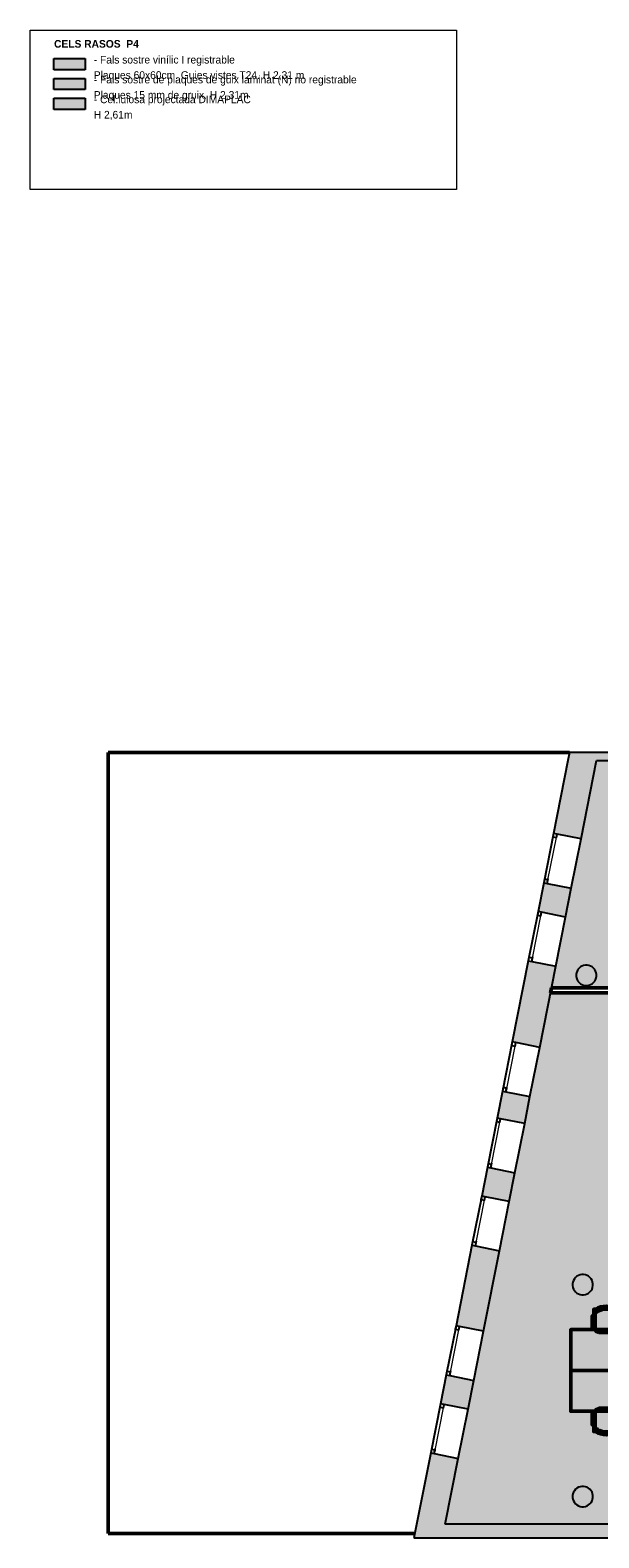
# Model space of a CAD drawing. Header units: metres. Extents: x -1 to 438, y -6 to 42.
# Tile 2 of 13: x 390 to 401, y 13 to 42. Entities that reach past the tile are written whole.
import ezdxf

# ---------------------------------------------------------------- set-up
doc = ezdxf.new("R2010")
doc.units = ezdxf.units.M
doc.linetypes.add('CONTINUA', pattern=[0])
doc.linetypes.add('PUNKT', pattern=[6.35, 0, -6.35])
for name, color, linetype, lineweight in [('3D P4 MURS', 7, 'CONTINUA', 25), ('3D P4 MURS NOUS', 7, 'CONTINUA', 25), ('3D P4 PILAR', 7, 'CONTINUA', 25), ('P4 ESCALES 2D', 7, 'CONTINUA', 25), ('P4 FALS SOSTRE', 7, 'CONTINUA', 25), ('P4 MOBLES', 7, 'CONTINUA', 25)]:
    doc.layers.add(name, color=color, linetype=linetype, lineweight=lineweight)
doc.styles.add('Century Gothic', font='txt')

# ---------------------------------------------------------------- blocks, each defined once
blk = doc.blocks.new('_CLOSEDFILLED')
at = {"color": 0, "linetype": 'ByBlock', "lineweight": -2}
blk.add_solid([(-1, 0), (0, 0), (-1, 0)], dxfattribs=at)
blk = doc.blocks.new('OBJETO_COMPLEJO_26')
at = {"layer": 'P4 MOBLES', "color": 202, "linetype": 'CONTINUA', "lineweight": 50, "transparency": 33554687}
for p, q in [((401.228, 16.941), (401.228, 17.292)), ((401.677, 17.292), (401.677, 16.941)), ((401.202, 17.059), (401.228, 17.059)), ((401.6, 16.86), (401.308, 16.86)), ((401.706, 17.059), (401.677, 17.059))]:
    blk.add_line(p, q, dxfattribs=at)
for points in [[(401.202, 17.191), (401.173, 17.191), (401.173, 16.928), (401.202, 16.928), (401.202, 17.318), (401.241, 17.318)], [(401.237, 17.322), (401.232, 17.318), (401.228, 17.313), (401.225, 17.308), (401.224, 17.302), (401.223, 17.296), (401.223, 17.29), (401.225, 17.284), (401.228, 17.278), (401.232, 17.273), (401.237, 17.269), (401.242, 17.266), (401.248, 17.264), (401.254, 17.264), (401.26, 17.264), (401.266, 17.266), (401.272, 17.269)], [(401.627, 17.269), (401.633, 17.266), (401.639, 17.264), (401.645, 17.264), (401.651, 17.264), (401.657, 17.266), (401.662, 17.269), (401.667, 17.273), (401.671, 17.278), (401.674, 17.284), (401.675, 17.29), (401.676, 17.296), (401.675, 17.302), (401.674, 17.308), (401.671, 17.313), (401.667, 17.318), (401.662, 17.322)], [(401.706, 17.191), (401.736, 17.191), (401.736, 16.928), (401.706, 16.928), (401.706, 17.318), (401.664, 17.318)], [(401.227, 16.944), (401.229, 16.928), (401.233, 16.914), (401.241, 16.9), (401.25, 16.889), (401.262, 16.879), (401.275, 16.872), (401.29, 16.867), (401.306, 16.866)], [(401.598, 16.866), (401.613, 16.867), (401.628, 16.872), (401.641, 16.879), (401.653, 16.889), (401.663, 16.9), (401.67, 16.914), (401.674, 16.928), (401.676, 16.944)]]:
    blk.add_lwpolyline(points, dxfattribs=at)
blk.add_lwpolyline([(402.155, 16.12), (400.754, 16.12), (400.754, 16.92), (402.155, 16.92), (402.155, 16.12)], close=True, dxfattribs=at)
for centre, radius, start, end in [((401.45, 16.961), 0.417, 59.5738, 120.4458), ((401.45, 16.983), 0.34, 58.2581, 121.7649)]:
    blk.add_arc(centre, radius, start, end, dxfattribs=at)
blk = doc.blocks.new('OBJETO_COMPLEJO_27')
at = {"layer": 'P4 MOBLES', "color": 202, "linetype": 'CONTINUA', "lineweight": 50, "transparency": 33554687}
for p, q in [((401.6, 15.379), (401.308, 15.379)), ((401.202, 15.18), (401.228, 15.18)), ((401.228, 15.298), (401.228, 14.947)), ((401.677, 14.947), (401.677, 15.298)), ((401.706, 15.18), (401.677, 15.18))]:
    blk.add_line(p, q, dxfattribs=at)
blk.add_lwpolyline([(402.155, 16.12), (400.754, 16.12), (400.754, 15.319), (402.155, 15.319), (402.155, 16.12)], close=True, dxfattribs=at)
for points in [[(401.227, 15.295), (401.229, 15.311), (401.233, 15.325), (401.241, 15.339), (401.25, 15.35), (401.262, 15.36), (401.275, 15.367), (401.29, 15.372), (401.306, 15.373)], [(401.598, 15.373), (401.613, 15.372), (401.628, 15.367), (401.641, 15.36), (401.653, 15.35), (401.663, 15.339), (401.67, 15.325), (401.674, 15.311), (401.676, 15.295)], [(401.202, 15.049), (401.173, 15.049), (401.173, 15.311), (401.202, 15.311), (401.202, 14.922), (401.241, 14.922)], [(401.706, 15.049), (401.736, 15.049), (401.736, 15.311), (401.706, 15.311), (401.706, 14.922), (401.664, 14.922)], [(401.237, 14.917), (401.232, 14.921), (401.228, 14.926), (401.225, 14.931), (401.224, 14.937), (401.223, 14.943), (401.223, 14.949), (401.225, 14.955), (401.228, 14.961), (401.232, 14.966), (401.237, 14.97), (401.242, 14.973), (401.248, 14.975), (401.254, 14.975), (401.26, 14.975), (401.266, 14.973), (401.272, 14.97)], [(401.627, 14.97), (401.633, 14.973), (401.639, 14.975), (401.645, 14.975), (401.651, 14.975), (401.657, 14.973), (401.662, 14.97), (401.667, 14.966), (401.671, 14.961), (401.674, 14.955), (401.675, 14.949), (401.676, 14.943), (401.675, 14.937), (401.674, 14.931), (401.671, 14.926), (401.667, 14.921), (401.662, 14.917)]]:
    blk.add_lwpolyline(points, dxfattribs=at)
for centre, radius, start, end in [((401.45, 15.278), 0.417, 239.5542, 300.4262), ((401.45, 15.257), 0.34, 238.2351, 301.7419)]:
    blk.add_arc(centre, radius, start, end, dxfattribs=at)

msp = doc.modelspace()

# ---------------------------------------------------------------- hatches: boundary and pattern name
at = {"layer": '3D P4 MURS', "linetype": 'CONTINUA', "lineweight": 18, "true_color": 0xa0a0a0, "transparency": 33554687}
for points in [[(400.698, 28.068), (400.415, 26.64), (400.955, 26.533), (401.29, 28.228), (400.73, 28.228)], [(426.846, 28.228), (401.29, 28.228), (401.259, 28.068), (426.813, 28.068)], [(400.224, 25.675), (400.112, 25.108), (400.651, 25.001), (400.763, 25.568)], [(399.606, 22.556), (400.145, 22.449), (400.46, 24.037), (399.92, 24.143)], [(399.311, 21.065), (399.85, 20.958), (399.954, 21.484), (399.415, 21.591)], [(399.119, 20.1), (399.008, 19.537), (399.547, 19.43), (399.659, 19.994)], [(399.356, 18.465), (398.817, 18.572), (398.505, 16.997), (399.044, 16.89)], [(398.313, 16.032), (398.202, 15.469), (398.741, 15.362), (398.853, 15.926)], [(398.011, 14.504), (397.681, 12.841), (398.242, 12.841), (398.55, 14.397)], [(398.242, 12.841), (423.657, 12.841), (423.713, 13.111), (398.295, 13.111)]]:
    msp.add_hatch(color=253, dxfattribs=at).paths.add_polyline_path(points)
at = {"layer": '3D P4 PILAR', "linetype": 'CONTINUA', "lineweight": 18, "transparency": 33554687}
for points in [[(401.074, 24.059), (401.04, 24.059), (401.005, 24.053), (400.972, 24.041), (400.942, 24.024), (400.915, 24.001), (400.893, 23.974), (400.875, 23.944), (400.863, 23.911), (400.857, 23.877), (400.857, 23.842), (400.863, 23.808), (400.875, 23.775), (400.893, 23.744), (400.915, 23.718), (400.942, 23.695), (400.972, 23.678), (401.005, 23.666), (401.04, 23.66), (401.074, 23.66), (401.109, 23.666), (401.142, 23.678), (401.172, 23.695), (401.199, 23.718), (401.221, 23.744), (401.239, 23.775), (401.251, 23.808), (401.257, 23.842), (401.257, 23.877), (401.251, 23.911), (401.239, 23.944), (401.221, 23.974), (401.199, 24.001), (401.172, 24.024), (401.142, 24.041), (401.109, 24.053)], [(401.004, 17.999), (400.97, 17.999), (400.935, 17.993), (400.902, 17.981), (400.872, 17.964), (400.845, 17.941), (400.823, 17.914), (400.805, 17.884), (400.793, 17.851), (400.787, 17.817), (400.787, 17.782), (400.793, 17.748), (400.805, 17.715), (400.823, 17.684), (400.845, 17.658), (400.872, 17.635), (400.902, 17.618), (400.935, 17.606), (400.97, 17.6), (401.004, 17.6), (401.039, 17.606), (401.072, 17.618), (401.102, 17.635), (401.129, 17.658), (401.151, 17.684), (401.169, 17.715), (401.181, 17.748), (401.187, 17.782), (401.187, 17.817), (401.181, 17.851), (401.169, 17.884), (401.151, 17.914), (401.129, 17.941), (401.102, 17.964), (401.072, 17.981), (401.039, 17.993)], [(401.004, 13.849), (400.97, 13.849), (400.935, 13.843), (400.902, 13.831), (400.872, 13.814), (400.845, 13.791), (400.823, 13.764), (400.805, 13.734), (400.793, 13.701), (400.787, 13.667), (400.787, 13.632), (400.793, 13.598), (400.805, 13.565), (400.823, 13.534), (400.845, 13.508), (400.872, 13.485), (400.902, 13.468), (400.935, 13.456), (400.97, 13.45), (401.004, 13.45), (401.039, 13.456), (401.072, 13.468), (401.102, 13.485), (401.129, 13.508), (401.151, 13.534), (401.169, 13.565), (401.181, 13.598), (401.187, 13.632), (401.187, 13.667), (401.181, 13.701), (401.169, 13.734), (401.151, 13.764), (401.129, 13.791), (401.102, 13.814), (401.072, 13.831), (401.039, 13.843)]]:
    msp.add_hatch(color=9, dxfattribs=at).paths.add_polyline_path(points)
at = {"layer": 'P4 FALS SOSTRE', "transparency": 33554559}
h = msp.add_hatch(color=256, dxfattribs=at)
h.set_gradient(color1=(138, 240, 240), color2=(138, 240, 240), one_color=1)
h.paths.add_polyline_path([(391.24, 41.599), (391.24, 41.82), (390.627, 41.82), (390.627, 41.599)], flags=0)
h = msp.add_hatch(color=256, dxfattribs=at)
h.set_gradient(color1=(240, 190, 130), color2=(240, 190, 130), one_color=1)
h.paths.add_polyline_path([(391.24, 41.21), (391.24, 41.431), (390.627, 41.431), (390.627, 41.21)], flags=0)
h = msp.add_hatch(color=256, dxfattribs=at)
h.set_gradient(color1=(178, 251, 170), color2=(178, 251, 170), one_color=1)
h.paths.add_polyline_path([(391.24, 40.821), (391.24, 41.042), (390.627, 41.042), (390.627, 40.821)], flags=0)
at = {"layer": 'P4 FALS SOSTRE', "true_color": 0xb2fbaa, "transparency": 33554687}
h = msp.add_hatch(color=71, dxfattribs=at)
h.paths.add_polyline_path([(401.074, 23.654), (401.295, 23.615), (404.337, 23.615), (404.337, 28.068), (401.259, 28.068), (400.376, 23.615), (401.074, 23.615)])
h.paths.add_polyline_path([(401.074, 23.654), (401.005, 23.666), (400.972, 23.678), (400.942, 23.695), (400.915, 23.718), (400.893, 23.744), (400.875, 23.775), (400.863, 23.808), (400.857, 23.842), (400.857, 23.877), (400.863, 23.911), (400.875, 23.944), (400.893, 23.974), (400.915, 24.001), (400.942, 24.024), (400.972, 24.041), (401.005, 24.053), (401.04, 24.059), (401.074, 24.059), (401.109, 24.053), (401.142, 24.041), (401.172, 24.024), (401.199, 24.001), (401.221, 23.974), (401.239, 23.944), (401.251, 23.911), (401.257, 23.877), (401.257, 23.842), (401.251, 23.808), (401.239, 23.775), (401.221, 23.744), (401.199, 23.718), (401.172, 23.695), (401.142, 23.678), (401.109, 23.666), (401.074, 23.66)], flags=16)
h = msp.add_hatch(color=71, dxfattribs=at)
h.paths.add_polyline_path([(423.713, 13.111), (426.239, 25.295), (421.277, 25.295), (421.277, 25.189), (421.157, 25.189), (421.157, 24.109), (421.077, 24.109), (421.156, 24.014), (421.174, 23.984), (421.186, 23.951), (421.192, 23.917), (421.192, 23.882), (421.186, 23.848), (421.174, 23.815), (421.156, 23.784), (421.134, 23.758), (421.107, 23.735), (421.077, 23.718), (421.044, 23.706), (421.009, 23.7), (420.975, 23.7), (420.94, 23.706), (420.907, 23.718), (420.877, 23.735), (420.85, 23.758), (420.828, 23.784), (420.717, 23.976), (420.717, 23.692), (420.617, 23.692), (420.617, 23.869), (417.447, 23.869), (417.447, 23.489), (417.017, 23.489), (417.017, 22.069), (416.968, 22.069), (416.968, 22.008), (416.967, 22.069), (415.647, 22.069), (414.175, 21.5), (414.171, 21.512), (414.173, 21.499), (413.404, 21.319), (412.616, 21.259), (411.203, 20.819), (410.386, 20.749), (409.697, 21.21), (409.697, 22.11), (409.591, 22.11), (409.554, 22.145), (409.349, 22.317), (409.135, 22.479), (408.913, 22.629), (408.683, 22.767), (408.446, 22.893), (408.203, 23.006), (407.955, 23.107), (407.701, 23.194), (407.507, 23.25), (407.507, 23.419), (404.337, 23.419), (404.337, 23.515), (400.357, 23.515), (398.295, 13.111), (406.049, 13.111), (406.049, 13.567), (405.952, 13.485), (405.922, 13.468), (405.889, 13.456), (405.854, 13.45), (405.82, 13.45), (405.785, 13.456), (405.752, 13.468), (405.722, 13.485), (405.695, 13.508), (405.673, 13.534), (405.655, 13.565), (405.643, 13.598), (405.637, 13.632), (405.637, 13.667), (405.643, 13.701), (405.655, 13.734), (405.673, 13.764), (405.695, 13.791), (405.722, 13.814), (405.752, 13.831), (405.785, 13.843), (405.82, 13.849), (405.854, 13.849), (405.889, 13.843), (405.922, 13.831), (405.952, 13.814), (405.979, 13.791), (406.068, 13.684), (406.115, 13.972), (406.746, 13.763), (406.874, 13.763), (406.874, 13.824), (406.874, 13.763), (407.362, 13.763), (407.362, 13.111)])
h.paths.add_polyline_path([(401.129, 13.791), (401.151, 13.764), (401.169, 13.734), (401.181, 13.701), (401.187, 13.667), (401.187, 13.632), (401.181, 13.598), (401.169, 13.565), (401.151, 13.534), (401.129, 13.508), (401.102, 13.485), (401.072, 13.468), (401.039, 13.456), (401.004, 13.45), (400.97, 13.45), (400.935, 13.456), (400.902, 13.468), (400.872, 13.485), (400.845, 13.508), (400.823, 13.534), (400.805, 13.565), (400.793, 13.598), (400.787, 13.632), (400.787, 13.667), (400.793, 13.701), (400.805, 13.734), (400.823, 13.764), (400.845, 13.791), (400.872, 13.814), (400.902, 13.831), (400.935, 13.843), (400.97, 13.849), (401.004, 13.849), (401.039, 13.843), (401.072, 13.831), (401.102, 13.814)], flags=16)
h.paths.add_polyline_path([(405.952, 17.964), (405.979, 17.941), (406.001, 17.914), (406.019, 17.884), (406.031, 17.851), (406.037, 17.817), (406.037, 17.782), (406.031, 17.748), (406.019, 17.715), (406.001, 17.684), (405.979, 17.658), (405.952, 17.635), (405.922, 17.618), (405.889, 17.606), (405.854, 17.6), (405.82, 17.6), (405.785, 17.606), (405.752, 17.618), (405.722, 17.635), (405.695, 17.658), (405.673, 17.684), (405.655, 17.715), (405.643, 17.748), (405.637, 17.782), (405.637, 17.817), (405.643, 17.851), (405.655, 17.884), (405.673, 17.914), (405.695, 17.941), (405.722, 17.964), (405.752, 17.981), (405.785, 17.993), (405.82, 17.999), (405.854, 17.999), (405.889, 17.993), (405.922, 17.981)], flags=16)
h.paths.add_polyline_path([(410.876, 13.791), (410.898, 13.764), (410.915, 13.734), (410.927, 13.701), (410.933, 13.667), (410.933, 13.632), (410.927, 13.598), (410.915, 13.565), (410.898, 13.534), (410.876, 13.508), (410.849, 13.485), (410.818, 13.468), (410.786, 13.456), (410.751, 13.45), (410.716, 13.45), (410.682, 13.456), (410.649, 13.468), (410.619, 13.485), (410.592, 13.508), (410.569, 13.534), (410.552, 13.565), (410.54, 13.598), (410.534, 13.632), (410.534, 13.667), (410.54, 13.701), (410.552, 13.734), (410.569, 13.764), (410.592, 13.791), (410.619, 13.814), (410.649, 13.831), (410.682, 13.843), (410.716, 13.849), (410.751, 13.849), (410.786, 13.843), (410.818, 13.831), (410.849, 13.814)], flags=16)
h.paths.add_polyline_path([(410.849, 17.964), (410.876, 17.941), (410.898, 17.914), (410.915, 17.884), (410.927, 17.851), (410.933, 17.817), (410.933, 17.782), (410.927, 17.748), (410.915, 17.715), (410.898, 17.684), (410.876, 17.658), (410.849, 17.635), (410.818, 17.618), (410.786, 17.606), (410.751, 17.6), (410.716, 17.6), (410.682, 17.606), (410.649, 17.618), (410.619, 17.635), (410.592, 17.658), (410.569, 17.684), (410.552, 17.715), (410.54, 17.748), (410.534, 17.782), (410.534, 17.817), (410.54, 17.851), (410.552, 17.884), (410.569, 17.914), (410.592, 17.941), (410.619, 17.964), (410.649, 17.981), (410.682, 17.993), (410.716, 17.999), (410.751, 17.999), (410.786, 17.993), (410.818, 17.981)], flags=16)
h.paths.add_polyline_path([(416.279, 17.941), (416.301, 17.914), (416.319, 17.884), (416.331, 17.851), (416.337, 17.817), (416.337, 17.782), (416.331, 17.748), (416.319, 17.715), (416.301, 17.684), (416.279, 17.658), (416.252, 17.635), (416.222, 17.618), (416.189, 17.606), (416.154, 17.6), (416.12, 17.6), (416.085, 17.606), (416.052, 17.618), (416.022, 17.635), (415.995, 17.658), (415.973, 17.684), (415.955, 17.715), (415.943, 17.748), (415.937, 17.782), (415.937, 17.817), (415.943, 17.851), (415.955, 17.884), (415.973, 17.914), (415.995, 17.941), (416.022, 17.964), (416.052, 17.981), (416.085, 17.993), (416.12, 17.999), (416.154, 17.999), (416.189, 17.993), (416.222, 17.981), (416.252, 17.964)], flags=16)
h.paths.add_polyline_path([(421.107, 17.964), (421.134, 17.941), (421.156, 17.914), (421.174, 17.884), (421.186, 17.851), (421.192, 17.817), (421.192, 17.782), (421.186, 17.748), (421.174, 17.715), (421.156, 17.684), (421.134, 17.658), (421.107, 17.635), (421.077, 17.618), (421.044, 17.606), (421.009, 17.6), (420.975, 17.6), (420.94, 17.606), (420.907, 17.618), (420.877, 17.635), (420.85, 17.658), (420.828, 17.684), (420.81, 17.715), (420.798, 17.748), (420.792, 17.782), (420.792, 17.817), (420.798, 17.851), (420.81, 17.884), (420.828, 17.914), (420.85, 17.941), (420.877, 17.964), (420.907, 17.981), (420.94, 17.993), (420.975, 17.999), (421.009, 17.999), (421.044, 17.993), (421.077, 17.981)], flags=16)
h.paths.add_polyline_path([(421.134, 14.711), (421.156, 14.684), (421.174, 14.654), (421.186, 14.621), (421.192, 14.587), (421.192, 14.552), (421.186, 14.518), (421.174, 14.485), (421.156, 14.454), (421.134, 14.428), (421.107, 14.405), (421.077, 14.388), (421.044, 14.376), (421.009, 14.37), (420.975, 14.37), (420.94, 14.376), (420.907, 14.388), (420.877, 14.405), (420.85, 14.428), (420.828, 14.454), (420.81, 14.485), (420.798, 14.518), (420.792, 14.552), (420.792, 14.587), (420.798, 14.621), (420.81, 14.654), (420.828, 14.684), (420.85, 14.711), (420.877, 14.734), (420.907, 14.751), (420.94, 14.763), (420.975, 14.769), (421.009, 14.769), (421.044, 14.763), (421.077, 14.751), (421.107, 14.734)], flags=16)
h.paths.add_polyline_path([(416.252, 13.814), (416.279, 13.791), (416.301, 13.764), (416.319, 13.734), (416.331, 13.701), (416.337, 13.667), (416.337, 13.632), (416.331, 13.598), (416.319, 13.565), (416.301, 13.534), (416.279, 13.508), (416.252, 13.485), (416.222, 13.468), (416.189, 13.456), (416.154, 13.45), (416.12, 13.45), (416.085, 13.456), (416.052, 13.468), (416.022, 13.485), (415.995, 13.508), (415.973, 13.534), (415.955, 13.565), (415.943, 13.598), (415.937, 13.632), (415.937, 13.667), (415.943, 13.701), (415.955, 13.734), (415.973, 13.764), (415.995, 13.791), (416.022, 13.814), (416.052, 13.831), (416.085, 13.843), (416.12, 13.849), (416.154, 13.849), (416.189, 13.843), (416.222, 13.831)], flags=16)
h.paths.add_polyline_path([(401.129, 17.941), (401.151, 17.914), (401.169, 17.884), (401.181, 17.851), (401.187, 17.817), (401.187, 17.782), (401.181, 17.748), (401.169, 17.715), (401.151, 17.684), (401.129, 17.658), (401.102, 17.635), (401.072, 17.618), (401.039, 17.606), (401.004, 17.6), (400.97, 17.6), (400.935, 17.606), (400.902, 17.618), (400.872, 17.635), (400.845, 17.658), (400.823, 17.684), (400.805, 17.715), (400.793, 17.748), (400.787, 17.782), (400.787, 17.817), (400.793, 17.851), (400.805, 17.884), (400.823, 17.914), (400.845, 17.941), (400.872, 17.964), (400.902, 17.981), (400.935, 17.993), (400.97, 17.999), (401.004, 17.999), (401.039, 17.993), (401.072, 17.981), (401.102, 17.964)], flags=16)

# ---------------------------------------------------------------- linework, layer by layer
at = {"layer": '3D P4 MURS', "color": 7, "linetype": 'CONTINUA', "lineweight": 25, "transparency": 33554687}
for p, q in [((400.698, 28.068), (400.415, 26.64)), ((400.73, 28.228), (400.698, 28.068)), ((401.29, 28.228), (400.73, 28.228)), ((400.955, 26.533), (401.259, 28.068)), ((401.259, 28.068), (404.337, 28.068)), ((426.846, 28.228), (401.29, 28.228)), ((400.415, 26.64), (400.224, 25.675)), ((400.484, 26.626), (400.415, 26.64)), ((400.955, 26.533), (400.484, 26.626)), ((400.763, 25.568), (400.955, 26.533)), ((400.224, 25.675), (400.112, 25.108)), ((400.224, 25.675), (400.293, 25.662)), ((400.293, 25.662), (400.763, 25.568)), ((400.651, 25.001), (400.763, 25.568)), ((400.112, 25.108), (399.92, 24.143)), ((400.18, 25.095), (400.112, 25.108)), ((400.651, 25.001), (400.18, 25.095)), ((400.46, 24.037), (400.651, 25.001)), ((399.92, 24.143), (399.606, 22.556)), ((399.92, 24.143), (399.989, 24.13)), ((399.989, 24.13), (400.46, 24.037)), ((400.145, 22.449), (400.46, 24.037)), ((399.606, 22.556), (399.415, 21.591)), ((399.675, 22.542), (399.606, 22.556)), ((400.145, 22.449), (399.675, 22.542)), ((399.954, 21.484), (400.145, 22.449)), ((399.415, 21.591), (399.311, 21.065)), ((399.415, 21.591), (399.483, 21.578)), ((399.483, 21.578), (399.954, 21.484)), ((399.85, 20.958), (399.954, 21.484)), ((399.311, 21.065), (399.119, 20.1)), ((399.379, 21.052), (399.311, 21.065)), ((399.85, 20.958), (399.379, 21.052)), ((399.659, 19.994), (399.85, 20.958)), ((399.119, 20.1), (399.008, 19.537)), ((399.119, 20.1), (399.188, 20.087)), ((399.188, 20.087), (399.659, 19.994)), ((399.547, 19.43), (399.659, 19.994)), ((399.008, 19.537), (398.817, 18.572)), ((399.076, 19.524), (399.008, 19.537)), ((399.547, 19.43), (399.076, 19.524)), ((399.356, 18.465), (399.547, 19.43)), ((398.817, 18.572), (398.505, 16.997)), ((398.817, 18.572), (398.885, 18.559)), ((398.885, 18.559), (399.356, 18.465)), ((399.044, 16.89), (399.356, 18.465)), ((398.505, 16.997), (398.313, 16.032)), ((398.573, 16.984), (398.505, 16.997)), ((399.044, 16.89), (398.573, 16.984)), ((398.853, 15.926), (399.044, 16.89)), ((398.313, 16.032), (398.202, 15.469)), ((398.313, 16.032), (398.382, 16.019)), ((398.382, 16.019), (398.853, 15.926)), ((398.741, 15.362), (398.853, 15.926)), ((398.202, 15.469), (398.011, 14.504)), ((398.27, 15.455), (398.202, 15.469)), ((398.741, 15.362), (398.27, 15.455)), ((398.55, 14.397), (398.741, 15.362)), ((398.011, 14.504), (397.681, 12.841)), ((398.011, 14.504), (398.079, 14.491)), ((398.079, 14.491), (398.55, 14.397)), ((398.295, 13.111), (398.55, 14.397)), ((423.713, 13.111), (398.295, 13.111)), ((397.681, 12.841), (398.242, 12.841)), ((398.242, 12.841), (423.657, 12.841))]:
    msp.add_line(p, q, dxfattribs=at)
at = {"layer": '3D P4 MURS', "color": 7, "linetype": 'PUNKT', "lineweight": 25, "transparency": 33554687}
for p, q in [((400.415, 26.64), (400.224, 25.675)), ((400.293, 25.662), (400.484, 26.626)), ((400.484, 26.626), (400.415, 26.64)), ((400.224, 25.675), (400.293, 25.662)), ((400.112, 25.108), (399.92, 24.143)), ((400.18, 25.095), (400.112, 25.108)), ((399.989, 24.13), (400.18, 25.095)), ((399.92, 24.143), (399.989, 24.13)), ((399.606, 22.556), (399.415, 21.591)), ((399.483, 21.578), (399.675, 22.542)), ((399.675, 22.542), (399.606, 22.556)), ((399.415, 21.591), (399.483, 21.578)), ((399.311, 21.065), (399.119, 20.1)), ((399.188, 20.087), (399.379, 21.052)), ((399.379, 21.052), (399.311, 21.065)), ((399.119, 20.1), (399.188, 20.087)), ((399.008, 19.537), (398.817, 18.572)), ((398.885, 18.559), (399.076, 19.524)), ((399.076, 19.524), (399.008, 19.537)), ((398.817, 18.572), (398.885, 18.559)), ((398.505, 16.997), (398.313, 16.032)), ((398.382, 16.019), (398.573, 16.984)), ((398.573, 16.984), (398.505, 16.997)), ((398.313, 16.032), (398.382, 16.019)), ((398.202, 15.469), (398.011, 14.504)), ((398.079, 14.491), (398.27, 15.455)), ((398.27, 15.455), (398.202, 15.469)), ((398.011, 14.504), (398.079, 14.491))]:
    msp.add_line(p, q, dxfattribs=at)
at = {"layer": '3D P4 MURS', "color": 7, "linetype": 'CONTINUA', "lineweight": 25, "transparency": 33554687}
for points in [[(400.415, 26.64), (400.401, 26.571), (400.47, 26.558), (400.484, 26.626), (400.415, 26.64)], [(400.238, 25.744), (400.224, 25.675), (400.293, 25.662), (400.306, 25.73), (400.238, 25.744)], [(400.112, 25.108), (400.098, 25.04), (400.167, 25.026), (400.18, 25.095), (400.112, 25.108)], [(399.934, 24.212), (399.92, 24.143), (399.989, 24.13), (400.003, 24.198), (399.934, 24.212)], [(399.606, 22.556), (399.592, 22.487), (399.661, 22.474), (399.675, 22.542), (399.606, 22.556)], [(399.428, 21.66), (399.415, 21.591), (399.483, 21.578), (399.497, 21.646), (399.428, 21.66)], [(399.311, 21.065), (399.297, 20.997), (399.366, 20.983), (399.379, 21.052), (399.311, 21.065)], [(399.133, 20.169), (399.119, 20.1), (399.188, 20.087), (399.202, 20.156), (399.133, 20.169)], [(399.008, 19.537), (398.994, 19.468), (399.063, 19.455), (399.076, 19.524), (399.008, 19.537)], [(398.83, 18.641), (398.817, 18.572), (398.885, 18.559), (398.899, 18.627), (398.83, 18.641)], [(398.505, 16.997), (398.491, 16.929), (398.56, 16.915), (398.573, 16.984), (398.505, 16.997)], [(398.327, 16.101), (398.313, 16.032), (398.382, 16.019), (398.396, 16.087), (398.327, 16.101)], [(398.202, 15.469), (398.188, 15.4), (398.257, 15.387), (398.27, 15.455), (398.202, 15.469)], [(398.024, 14.573), (398.011, 14.504), (398.079, 14.491), (398.093, 14.559), (398.024, 14.573)]]:
    msp.add_lwpolyline(points, close=True, dxfattribs=at)
at = {"layer": '3D P4 MURS', "color": 40, "linetype": 'CONTINUA', "lineweight": 18, "transparency": 33554687}
for points in [[(400.401, 26.571), (400.238, 25.744), (400.306, 25.73), (400.47, 26.558), (400.401, 26.571)], [(400.098, 25.04), (399.934, 24.212), (400.003, 24.198), (400.167, 25.026), (400.098, 25.04)], [(399.592, 22.487), (399.428, 21.66), (399.497, 21.646), (399.661, 22.474), (399.592, 22.487)], [(399.297, 20.997), (399.133, 20.169), (399.202, 20.156), (399.366, 20.983), (399.297, 20.997)], [(398.994, 19.468), (398.83, 18.641), (398.899, 18.627), (399.063, 19.455), (398.994, 19.468)], [(398.491, 16.929), (398.327, 16.101), (398.396, 16.087), (398.56, 16.915), (398.491, 16.929)], [(398.188, 15.4), (398.024, 14.573), (398.093, 14.559), (398.257, 15.387), (398.188, 15.4)]]:
    msp.add_lwpolyline(points, close=True, dxfattribs=at)
at = {"layer": '3D P4 MURS NOUS', "color": 4, "linetype": 'CONTINUA', "lineweight": 50, "transparency": 33554687}
for p, q in [((400.376, 23.615), (400.357, 23.515)), ((400.357, 23.515), (403.347, 23.515)), ((403.347, 23.615), (400.376, 23.615))]:
    msp.add_line(p, q, dxfattribs=at)
at = {"layer": '3D P4 PILAR', "color": 7, "linetype": 'CONTINUA', "lineweight": 25, "transparency": 33554687}
for p, q in [((400.875, 23.944), (400.863, 23.911)), ((400.893, 23.974), (400.875, 23.944)), ((400.915, 24.001), (400.893, 23.974)), ((400.942, 24.024), (400.915, 24.001)), ((400.972, 24.041), (400.942, 24.024)), ((401.005, 24.053), (400.972, 24.041)), ((401.04, 24.059), (401.005, 24.053)), ((401.074, 24.059), (401.04, 24.059)), ((401.109, 24.053), (401.074, 24.059)), ((401.142, 24.041), (401.109, 24.053)), ((401.172, 24.024), (401.142, 24.041)), ((401.199, 24.001), (401.172, 24.024)), ((401.221, 23.974), (401.199, 24.001)), ((401.239, 23.944), (401.221, 23.974)), ((401.251, 23.911), (401.239, 23.944)), ((400.863, 23.911), (400.857, 23.877)), ((400.857, 23.877), (400.857, 23.842)), ((400.857, 23.842), (400.863, 23.808)), ((400.863, 23.808), (400.875, 23.775)), ((400.875, 23.775), (400.893, 23.744)), ((400.893, 23.744), (400.915, 23.718)), ((400.915, 23.718), (400.942, 23.695)), ((400.942, 23.695), (400.972, 23.678)), ((400.972, 23.678), (401.005, 23.666)), ((401.005, 23.666), (401.04, 23.66)), ((401.04, 23.66), (401.074, 23.66)), ((401.074, 23.66), (401.109, 23.666)), ((401.109, 23.666), (401.142, 23.678)), ((401.142, 23.678), (401.172, 23.695)), ((401.172, 23.695), (401.199, 23.718)), ((401.199, 23.718), (401.221, 23.744)), ((401.221, 23.744), (401.239, 23.775)), ((401.239, 23.775), (401.251, 23.808)), ((401.257, 23.877), (401.251, 23.911)), ((401.251, 23.808), (401.257, 23.842)), ((401.257, 23.842), (401.257, 23.877)), ((400.793, 17.851), (400.787, 17.817)), ((400.787, 17.817), (400.787, 17.782)), ((400.787, 17.782), (400.793, 17.748)), ((400.805, 17.884), (400.793, 17.851)), ((400.793, 17.748), (400.805, 17.715)), ((400.823, 17.914), (400.805, 17.884)), ((400.845, 17.941), (400.823, 17.914)), ((400.872, 17.964), (400.845, 17.941)), ((400.902, 17.981), (400.872, 17.964)), ((400.935, 17.993), (400.902, 17.981)), ((400.97, 17.999), (400.935, 17.993)), ((401.004, 17.999), (400.97, 17.999)), ((401.039, 17.993), (401.004, 17.999)), ((401.072, 17.981), (401.039, 17.993)), ((401.102, 17.964), (401.072, 17.981)), ((401.129, 17.941), (401.102, 17.964)), ((401.151, 17.914), (401.129, 17.941)), ((401.169, 17.884), (401.151, 17.914)), ((401.181, 17.851), (401.169, 17.884)), ((401.169, 17.715), (401.181, 17.748)), ((401.187, 17.817), (401.181, 17.851)), ((401.181, 17.748), (401.187, 17.782)), ((401.187, 17.782), (401.187, 17.817)), ((400.805, 17.715), (400.823, 17.684)), ((400.823, 17.684), (400.845, 17.658)), ((400.845, 17.658), (400.872, 17.635)), ((400.872, 17.635), (400.902, 17.618)), ((400.902, 17.618), (400.935, 17.606)), ((400.935, 17.606), (400.97, 17.6)), ((400.97, 17.6), (401.004, 17.6)), ((401.004, 17.6), (401.039, 17.606)), ((401.039, 17.606), (401.072, 17.618)), ((401.072, 17.618), (401.102, 17.635)), ((401.102, 17.635), (401.129, 17.658)), ((401.129, 17.658), (401.151, 17.684)), ((401.151, 17.684), (401.169, 17.715)), ((400.793, 13.701), (400.787, 13.667)), ((400.787, 13.667), (400.787, 13.632)), ((400.787, 13.632), (400.793, 13.598)), ((400.805, 13.734), (400.793, 13.701)), ((400.793, 13.598), (400.805, 13.565)), ((400.823, 13.764), (400.805, 13.734)), ((400.845, 13.791), (400.823, 13.764)), ((400.872, 13.814), (400.845, 13.791)), ((400.902, 13.831), (400.872, 13.814)), ((400.935, 13.843), (400.902, 13.831)), ((400.97, 13.849), (400.935, 13.843)), ((401.004, 13.849), (400.97, 13.849)), ((401.039, 13.843), (401.004, 13.849)), ((401.072, 13.831), (401.039, 13.843)), ((401.102, 13.814), (401.072, 13.831)), ((401.129, 13.791), (401.102, 13.814)), ((401.151, 13.764), (401.129, 13.791)), ((401.169, 13.734), (401.151, 13.764)), ((401.181, 13.701), (401.169, 13.734)), ((401.169, 13.565), (401.181, 13.598)), ((401.187, 13.667), (401.181, 13.701)), ((401.181, 13.598), (401.187, 13.632)), ((401.187, 13.632), (401.187, 13.667)), ((400.805, 13.565), (400.823, 13.534)), ((400.823, 13.534), (400.845, 13.508)), ((400.845, 13.508), (400.872, 13.485)), ((400.872, 13.485), (400.902, 13.468)), ((400.902, 13.468), (400.935, 13.456)), ((400.935, 13.456), (400.97, 13.45)), ((400.97, 13.45), (401.004, 13.45)), ((401.004, 13.45), (401.039, 13.456)), ((401.039, 13.456), (401.072, 13.468)), ((401.072, 13.468), (401.102, 13.485)), ((401.102, 13.485), (401.129, 13.508)), ((401.129, 13.508), (401.151, 13.534)), ((401.151, 13.534), (401.169, 13.565))]:
    msp.add_line(p, q, dxfattribs=at)
at = {"layer": 'P4 ESCALES 2D', "color": 202, "lineweight": 50, "transparency": 33554687}
for p, q in [((391.693, 28.228), (391.693, 12.929)), ((400.73, 28.228), (391.693, 28.228)), ((391.693, 12.929), (397.703, 12.929))]:
    msp.add_line(p, q, dxfattribs=at)
at = {"layer": 'P4 FALS SOSTRE', "color": 7, "linetype": 'CONTINUA', "lineweight": 25, "transparency": 33554687}
for p, q in [((390.627, 41.82), (391.24, 41.82)), ((390.627, 41.599), (390.627, 41.82)), ((391.24, 41.82), (391.24, 41.599)), ((391.24, 41.599), (390.627, 41.599)), ((390.627, 41.431), (391.24, 41.431)), ((390.627, 41.21), (390.627, 41.431)), ((391.24, 41.431), (391.24, 41.21)), ((391.24, 41.21), (390.627, 41.21)), ((390.627, 41.042), (391.24, 41.042)), ((390.627, 40.821), (390.627, 41.042)), ((391.24, 40.821), (390.627, 40.821)), ((391.24, 41.042), (391.24, 40.821))]:
    msp.add_line(p, q, dxfattribs=at)
at = {"layer": 'P4 FALS SOSTRE', "color": 52, "linetype": 'CONTINUA', "lineweight": 13, "transparency": 33554687}
msp.add_lwpolyline([(390.162, 42.376), (398.512, 42.376), (398.512, 39.255), (390.162, 39.255), (390.162, 42.376)], close=True, dxfattribs=at)

# ---------------------------------------------------------------- block references
at = {"layer": '3D P4 PILAR', "color": 7, "linetype": 'CONTINUA', "lineweight": 25, "transparency": 33554687, "xscale": 0.0002666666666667, "yscale": 0.0002666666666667, "zscale": 0.0002666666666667}
for p in [(401.057, 23.859), (400.987, 17.799), (400.987, 13.649)]:
    msp.add_blockref('_CLOSEDFILLED', p, dxfattribs=at)
at = {"layer": 'P4 MOBLES', "color": 202, "linetype": 'CONTINUA', "lineweight": 50, "transparency": 33554687}
for name in ['OBJETO_COMPLEJO_26', 'OBJETO_COMPLEJO_27']:
    msp.add_blockref(name, (0, 0), dxfattribs=at)

# ---------------------------------------------------------------- texts
at = {"layer": 'P4 FALS SOSTRE', "color": 7, "linetype": 'CONTINUA', "lineweight": 25, "transparency": 33554687, "insert": (390.63, 42.03), "char_height": 0.15, "width": 1.6175, "attachment_point": 7, "style": 'Century Gothic'}
msp.add_mtext('\\A1;{\\fCentury Gothic|i0|b1;\\H0.150000;\\W1.000000;\\C7;CELS RASOS  P4}\\P', dxfattribs=at)
at = {"layer": 'P4 FALS SOSTRE', "color": 7, "linetype": 'CONTINUA', "lineweight": 25, "transparency": 33554687, "char_height": 0.15, "attachment_point": 1, "line_spacing_factor": 1.204819, "style": 'Century Gothic'}
for s, insert, width in [('\\A1;{\\fCentury Gothic|i0|b0;\\H0.150000;\\W1.000000;\\C7;- Fals sostre vinílic I registrable}\\P{\\fCentury Gothic|i0|b0;\\H0.150000;\\W1.000000;\\C7;Plaques 60x60cm. Guies vistes T24. H 2,31 m}\\P', (391.408, 41.872), 4.425), ('\\A1;{\\fCentury Gothic|i0|b0;\\H0.150000;\\W1.000000;\\C7;- Fals sostre de plaques de guix laminat (N) no registrable}\\P{\\fCentury Gothic|i0|b0;\\H0.150000;\\W1.000000;\\C7;Plaques 15 mm de gruix. H 2,31m}\\P', (391.408, 41.483), 5.8225), ('\\A1;{\\fCentury Gothic|i0|b0;\\H0.150000;\\W1.000000;\\C7;- Cel.lulosa projectada DIMAPLAC  }\\P{\\fCentury Gothic|i0|b0;\\H0.150000;\\W1.000000;\\C7;H 2,61m }\\P', (391.408, 41.095), 3.6575)]:
    msp.add_mtext(s, dxfattribs=dict(at, insert=insert, width=width))

doc.saveas('drawing.dxf')
